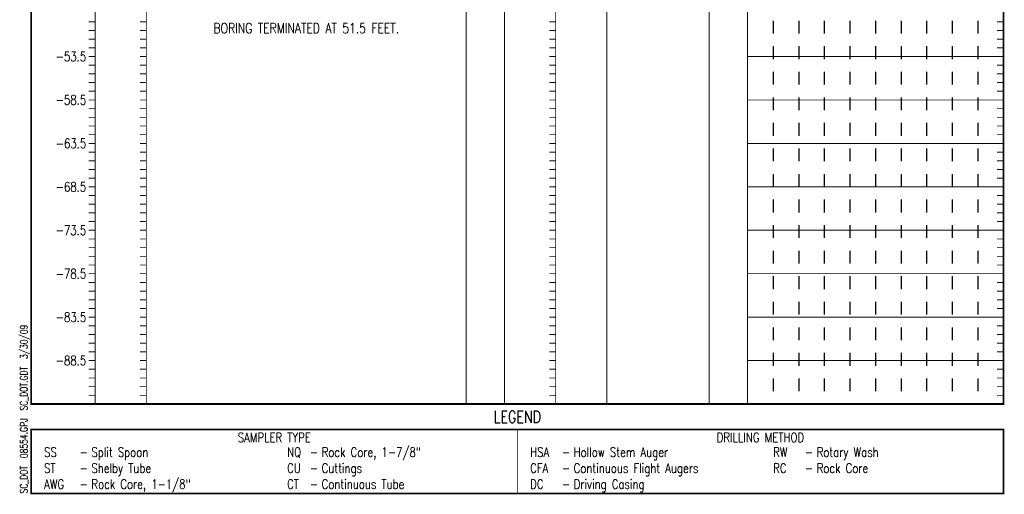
# Model space of a CAD drawing. Extents: x -0.1 to 7.6, y 0 to 10.3.
# Tile 1 of 3: x -0.1 to 7.6, y 0 to 3.7. Entities that reach past the tile are written whole.
import ezdxf
from ezdxf.enums import TextEntityAlignment as Align

# ---------------------------------------------------------------- set-up
doc = ezdxf.new("R2010")
doc.units = 0
doc.linetypes.add('Dot', pattern=[0.04, 0, -0.04])
doc.linetypes.add('Solid', pattern=[0])
doc.layers.get('0').update_dxf_attribs({"linetype": 'Solid'})
doc.styles.add('ROMAND', font='romand', dxfattribs={"height": 1})

msp = doc.modelspace()

# ---------------------------------------------------------------- linework, layer by layer
at = {"color": 7, "linetype": 'Solid'}
for points, const_width in [([(0, 0.7), (7.6, 0.7), (7.6, 9.94), (0, 9.94), (0, 0.7)], 0.014), ([(0.5, 8.35), (0.5, 0.7)], 0.007), ([(0.9, 8.35), (0.9, 0.7)], 0.007), ([(3.4, 8.35), (3.4, 0.7)], 0.007), ([(3.7, 8.35), (3.7, 0.7)], 0.007), ([(4.1, 8.35), (4.1, 0.7)], 0.007), ([(4.5, 8.35), (4.5, 0.7)], 0.007), ([(5.3, 8.35), (5.3, 0.7)], 0.007), ([(5.6, 8.35), (5.6, 0.7)], 0.007), ([(0.5, 3.692), (0.45, 3.692)], 0.007), ([(0.9, 3.692), (0.85, 3.692)], 0.007), ([(4.1, 3.692), (4.05, 3.692)], 0.007), ([(7.6, 3.692), (7.55, 3.692)], 0.007), ([(0.5, 3.624), (0.45, 3.624)], 0.007), ([(0.9, 3.624), (0.85, 3.624)], 0.007), ([(4.1, 3.624), (4.05, 3.624)], 0.007), ([(7.6, 3.624), (7.55, 3.624)], 0.007), ([(0.5, 3.556), (0.45, 3.556)], 0.007), ([(0.9, 3.556), (0.85, 3.556)], 0.007), ([(4.1, 3.556), (4.05, 3.556)], 0.007), ([(7.6, 3.556), (7.55, 3.556)], 0.007), ([(0.5, 3.488), (0.45, 3.488)], 0.007), ([(0.9, 3.488), (0.85, 3.488)], 0.007), ([(4.1, 3.488), (4.05, 3.488)], 0.007), ([(7.6, 3.488), (7.55, 3.488)], 0.007), ([(0.5, 3.42), (0.45, 3.42)], 0.007), ([(0.9, 3.42), (0.85, 3.42)], 0.007), ([(4.1, 3.42), (4.05, 3.42)], 0.007), ([(5.6, 3.42), (7.6, 3.42)], 0.007), ([(7.6, 3.42), (7.55, 3.42)], 0.007), ([(0.5, 3.352), (0.45, 3.352)], 0.007), ([(0.9, 3.352), (0.85, 3.352)], 0.007), ([(4.1, 3.352), (4.05, 3.352)], 0.007), ([(7.6, 3.352), (7.55, 3.352)], 0.007), ([(0.5, 3.284), (0.45, 3.284)], 0.007), ([(0.9, 3.284), (0.85, 3.284)], 0.007), ([(4.1, 3.284), (4.05, 3.284)], 0.007), ([(7.6, 3.284), (7.55, 3.284)], 0.007), ([(0.5, 3.216), (0.45, 3.216)], 0.007), ([(0.9, 3.216), (0.85, 3.216)], 0.007), ([(4.1, 3.216), (4.05, 3.216)], 0.007), ([(7.6, 3.216), (7.55, 3.216)], 0.007), ([(0.5, 3.148), (0.45, 3.148)], 0.007), ([(0.5, 3.08), (0.45, 3.08)], 0.007), ([(0.9, 3.148), (0.85, 3.148)], 0.007), ([(0.9, 3.08), (0.85, 3.08)], 0.007), ([(4.1, 3.148), (4.05, 3.148)], 0.007), ([(4.1, 3.08), (4.05, 3.08)], 0.007), ([(5.6, 3.08), (7.6, 3.08)], 0.007), ([(7.6, 3.148), (7.55, 3.148)], 0.007), ([(7.6, 3.08), (7.55, 3.08)], 0.007), ([(0.5, 3.012), (0.45, 3.012)], 0.007), ([(0.9, 3.012), (0.85, 3.012)], 0.007), ([(4.1, 3.012), (4.05, 3.012)], 0.007), ([(7.6, 3.012), (7.55, 3.012)], 0.007), ([(0.5, 2.944), (0.45, 2.944)], 0.007), ([(0.9, 2.944), (0.85, 2.944)], 0.007), ([(4.1, 2.944), (4.05, 2.944)], 0.007), ([(7.6, 2.944), (7.55, 2.944)], 0.007), ([(0.5, 2.876), (0.45, 2.876)], 0.007), ([(0.9, 2.876), (0.85, 2.876)], 0.007), ([(4.1, 2.876), (4.05, 2.876)], 0.007), ([(7.6, 2.876), (7.55, 2.876)], 0.007), ([(0.5, 2.808), (0.45, 2.808)], 0.007), ([(0.9, 2.808), (0.85, 2.808)], 0.007), ([(4.1, 2.808), (4.05, 2.808)], 0.007), ([(7.6, 2.808), (7.55, 2.808)], 0.007), ([(0.5, 2.74), (0.45, 2.74)], 0.007), ([(0.9, 2.74), (0.85, 2.74)], 0.007), ([(4.1, 2.74), (4.05, 2.74)], 0.007), ([(5.6, 2.74), (7.6, 2.74)], 0.007), ([(7.6, 2.74), (7.55, 2.74)], 0.007), ([(0.5, 2.672), (0.45, 2.672)], 0.007), ([(0.9, 2.672), (0.85, 2.672)], 0.007), ([(4.1, 2.672), (4.05, 2.672)], 0.007), ([(7.6, 2.672), (7.55, 2.672)], 0.007), ([(0.5, 2.604), (0.45, 2.604)], 0.007), ([(0.9, 2.604), (0.85, 2.604)], 0.007), ([(4.1, 2.604), (4.05, 2.604)], 0.007), ([(7.6, 2.604), (7.55, 2.604)], 0.007), ([(0.5, 2.536), (0.45, 2.536)], 0.007), ([(0.5, 2.468), (0.45, 2.468)], 0.007), ([(0.9, 2.536), (0.85, 2.536)], 0.007), ([(0.9, 2.468), (0.85, 2.468)], 0.007), ([(4.1, 2.536), (4.05, 2.536)], 0.007), ([(4.1, 2.468), (4.05, 2.468)], 0.007), ([(7.6, 2.536), (7.55, 2.536)], 0.007), ([(7.6, 2.468), (7.55, 2.468)], 0.007), ([(0.5, 2.4), (0.45, 2.4)], 0.007), ([(0.9, 2.4), (0.85, 2.4)], 0.007), ([(4.1, 2.4), (4.05, 2.4)], 0.007), ([(5.6, 2.4), (7.6, 2.4)], 0.007), ([(7.6, 2.4), (7.55, 2.4)], 0.007), ([(0.5, 2.332), (0.45, 2.332)], 0.007), ([(0.9, 2.332), (0.85, 2.332)], 0.007), ([(4.1, 2.332), (4.05, 2.332)], 0.007), ([(7.6, 2.332), (7.55, 2.332)], 0.007), ([(0.5, 2.264), (0.45, 2.264)], 0.007), ([(0.9, 2.264), (0.85, 2.264)], 0.007), ([(4.1, 2.264), (4.05, 2.264)], 0.007), ([(7.6, 2.264), (7.55, 2.264)], 0.007), ([(0.5, 2.196), (0.45, 2.196)], 0.007), ([(0.9, 2.196), (0.85, 2.196)], 0.007), ([(4.1, 2.196), (4.05, 2.196)], 0.007), ([(7.6, 2.196), (7.55, 2.196)], 0.007), ([(0.5, 2.128), (0.45, 2.128)], 0.007), ([(0.9, 2.128), (0.85, 2.128)], 0.007), ([(4.1, 2.128), (4.05, 2.128)], 0.007), ([(7.6, 2.128), (7.55, 2.128)], 0.007), ([(0.5, 2.06), (0.45, 2.06)], 0.007), ([(0.9, 2.06), (0.85, 2.06)], 0.007), ([(4.1, 2.06), (4.05, 2.06)], 0.007), ([(5.6, 2.06), (7.6, 2.06)], 0.007), ([(7.6, 2.06), (7.55, 2.06)], 0.007), ([(0.5, 1.992), (0.45, 1.992)], 0.007), ([(0.5, 1.924), (0.45, 1.924)], 0.007), ([(0.9, 1.992), (0.85, 1.992)], 0.007), ([(0.9, 1.924), (0.85, 1.924)], 0.007), ([(4.1, 1.992), (4.05, 1.992)], 0.007), ([(4.1, 1.924), (4.05, 1.924)], 0.007), ([(7.6, 1.992), (7.55, 1.992)], 0.007), ([(7.6, 1.924), (7.55, 1.924)], 0.007), ([(0.5, 1.856), (0.45, 1.856)], 0.007), ([(0.9, 1.856), (0.85, 1.856)], 0.007), ([(4.1, 1.856), (4.05, 1.856)], 0.007), ([(7.6, 1.856), (7.55, 1.856)], 0.007), ([(0.5, 1.788), (0.45, 1.788)], 0.007), ([(0.9, 1.788), (0.85, 1.788)], 0.007), ([(4.1, 1.788), (4.05, 1.788)], 0.007), ([(7.6, 1.788), (7.55, 1.788)], 0.007), ([(0.5, 1.72), (0.45, 1.72)], 0.007), ([(0.9, 1.72), (0.85, 1.72)], 0.007), ([(4.1, 1.72), (4.05, 1.72)], 0.007), ([(5.6, 1.72), (7.6, 1.72)], 0.007), ([(7.6, 1.72), (7.55, 1.72)], 0.007), ([(0.5, 1.652), (0.45, 1.652)], 0.007), ([(0.9, 1.652), (0.85, 1.652)], 0.007), ([(4.1, 1.652), (4.05, 1.652)], 0.007), ([(7.6, 1.652), (7.55, 1.652)], 0.007), ([(0.5, 1.584), (0.45, 1.584)], 0.007), ([(0.9, 1.584), (0.85, 1.584)], 0.007), ([(4.1, 1.584), (4.05, 1.584)], 0.007), ([(7.6, 1.584), (7.55, 1.584)], 0.007), ([(0.5, 1.516), (0.45, 1.516)], 0.007), ([(0.9, 1.516), (0.85, 1.516)], 0.007), ([(4.1, 1.516), (4.05, 1.516)], 0.007), ([(7.6, 1.516), (7.55, 1.516)], 0.007), ([(0.5, 1.448), (0.45, 1.448)], 0.007), ([(0.9, 1.448), (0.85, 1.448)], 0.007), ([(4.1, 1.448), (4.05, 1.448)], 0.007), ([(7.6, 1.448), (7.55, 1.448)], 0.007), ([(0.5, 1.38), (0.45, 1.38)], 0.007), ([(0.5, 1.312), (0.45, 1.312)], 0.007), ([(0.9, 1.38), (0.85, 1.38)], 0.007), ([(0.9, 1.312), (0.85, 1.312)], 0.007), ([(4.1, 1.38), (4.05, 1.38)], 0.007), ([(4.1, 1.312), (4.05, 1.312)], 0.007), ([(5.6, 1.38), (7.6, 1.38)], 0.007), ([(7.6, 1.38), (7.55, 1.38)], 0.007), ([(7.6, 1.312), (7.55, 1.312)], 0.007), ([(0.5, 1.244), (0.45, 1.244)], 0.007), ([(0.9, 1.244), (0.85, 1.244)], 0.007), ([(4.1, 1.244), (4.05, 1.244)], 0.007), ([(7.6, 1.244), (7.55, 1.244)], 0.007), ([(0.5, 1.176), (0.45, 1.176)], 0.007), ([(0.9, 1.176), (0.85, 1.176)], 0.007), ([(4.1, 1.176), (4.05, 1.176)], 0.007), ([(7.6, 1.176), (7.55, 1.176)], 0.007), ([(0.5, 1.108), (0.45, 1.108)], 0.007), ([(0.9, 1.108), (0.85, 1.108)], 0.007), ([(4.1, 1.108), (4.05, 1.108)], 0.007), ([(7.6, 1.108), (7.55, 1.108)], 0.007), ([(0.5, 1.04), (0.45, 1.04)], 0.007), ([(0.9, 1.04), (0.85, 1.04)], 0.007), ([(4.1, 1.04), (4.05, 1.04)], 0.007), ([(5.6, 1.04), (7.6, 1.04)], 0.007), ([(7.6, 1.04), (7.55, 1.04)], 0.007), ([(0.5, 0.972), (0.45, 0.972)], 0.007), ([(0.9, 0.972), (0.85, 0.972)], 0.007), ([(4.1, 0.972), (4.05, 0.972)], 0.007), ([(7.6, 0.972), (7.55, 0.972)], 0.007), ([(0.5, 0.904), (0.45, 0.904)], 0.007), ([(0.9, 0.904), (0.85, 0.904)], 0.007), ([(4.1, 0.904), (4.05, 0.904)], 0.007), ([(7.6, 0.904), (7.55, 0.904)], 0.007), ([(0.5, 0.836), (0.45, 0.836)], 0.007), ([(0.5, 0.768), (0.45, 0.768)], 0.007), ([(0.9, 0.836), (0.85, 0.836)], 0.007), ([(0.9, 0.768), (0.85, 0.768)], 0.007), ([(4.1, 0.836), (4.05, 0.836)], 0.007), ([(4.1, 0.768), (4.05, 0.768)], 0.007), ([(7.6, 0.836), (7.55, 0.836)], 0.007), ([(7.6, 0.768), (7.55, 0.768)], 0.007), ([(0.9, 0.7), (0.85, 0.7)], 0.007), ([(4.1, 0.7), (4.05, 0.7)], 0.007), ([(5.6, 0.7), (7.6, 0.7)], 0.007), ([(7.6, 0.7), (7.55, 0.7)], 0.007), ([(0, 0), (7.6, 0), (7.6, 0.5), (0, 0.5), (0, 0)], 0.014), ([(3.8, 0), (3.8, 0.5)], 0.007)]:
    msp.add_lwpolyline(points, dxfattribs=dict(at, const_width=const_width))
at = {"color": 7, "linetype": 'Dot'}
for points in [[(5.8, 7.5), (5.8, 0.7)], [(6, 7.5), (6, 0.7)], [(6, 7.5), (6, 0.7)], [(6.2, 7.5), (6.2, 0.7)], [(6.4, 7.5), (6.4, 0.7)], [(6.4, 7.5), (6.4, 0.7)], [(6.6, 7.5), (6.6, 0.7)], [(6.8, 7.5), (6.8, 0.7)], [(6.8, 7.5), (6.8, 0.7)], [(7, 7.5), (7, 0.7)], [(7.2, 7.5), (7.2, 0.7)], [(7.2, 7.5), (7.2, 0.7)], [(7.4, 7.5), (7.4, 0.7)]]:
    msp.add_lwpolyline(points, dxfattribs=at)

# ---------------------------------------------------------------- texts
at = {"color": 7, "style": 'ROMAND', "width": 0.78}
msp.add_text('BORING TERMINATED AT 51.5 FEET.', height=0.07905, dxfattribs=at).set_placement((2.15, 3.6811), align=Align.TOP_CENTER)
for s, p in [('-53.5', (0.43, 3.42)), ('-58.5', (0.43, 3.08)), ('-63.5', (0.43, 2.74)), ('-68.5', (0.43, 2.4)), ('-73.5', (0.43, 2.06)), ('-78.5', (0.43, 1.72)), ('-83.5', (0.43, 1.38)), ('-88.5', (0.43, 1.04))]:
    msp.add_text(s, height=0.0744, dxfattribs=at).set_placement(p, align=Align.MIDDLE_RIGHT)
msp.add_text('SC_DOT  08554.GPJ  SC_DOT.GDT  3/30/09', height=0.0558, rotation=90, dxfattribs=at).set_placement((-0.03, 0))
for s, height, p in [('LEGEND', 0.093, (3.8, 0.6)), ('SAMPLER TYPE', 0.0744, (1.9, 0.438)), ('DRILLING METHOD', 0.0744, (5.7, 0.438)), ('-', 0.0744, (0.41, 0.323)), ('-', 0.0744, (2.21, 0.323)), ('-', 0.0744, (4.18, 0.323)), ('-', 0.0744, (6.08, 0.323)), ('-', 0.0744, (0.41, 0.198)), ('-', 0.0744, (2.21, 0.198)), ('-', 0.0744, (4.18, 0.198)), ('-', 0.0744, (6.08, 0.198)), ('-', 0.0744, (0.41, 0.073)), ('-', 0.0744, (2.21, 0.073)), ('-', 0.0744, (4.18, 0.073))]:
    msp.add_text(s, height=height, dxfattribs=at).set_placement(p, align=Align.MIDDLE_CENTER)
for s, p in [('SS', (0.1, 0.323)), ('Split Spoon', (0.47, 0.323)), ('NQ', (2, 0.323)), ('Rock Core, 1-7/8"', (2.27, 0.323)), ('HSA', (3.9, 0.323)), ('Hollow Stem Auger', (4.24, 0.323)), ('RW', (5.8, 0.323)), ('Rotary Wash', (6.14, 0.323)), ('ST', (0.1, 0.198)), ('Shelby Tube', (0.47, 0.198)), ('CU', (2, 0.198)), ('Cuttings', (2.27, 0.198)), ('CFA', (3.9, 0.198)), ('Continuous Flight Augers', (4.24, 0.198)), ('RC', (5.8, 0.198)), ('Rock Core', (6.14, 0.198)), ('AWG', (0.1, 0.073)), ('Rock Core, 1-1/8"', (0.47, 0.073)), ('CT', (2, 0.073)), ('Continuous Tube', (2.27, 0.073)), ('DC', (3.9, 0.073)), ('Driving Casing', (4.24, 0.073))]:
    msp.add_text(s, height=0.0744, dxfattribs=at).set_placement(p, align=Align.MIDDLE_LEFT)

doc.saveas('drawing.dxf')
